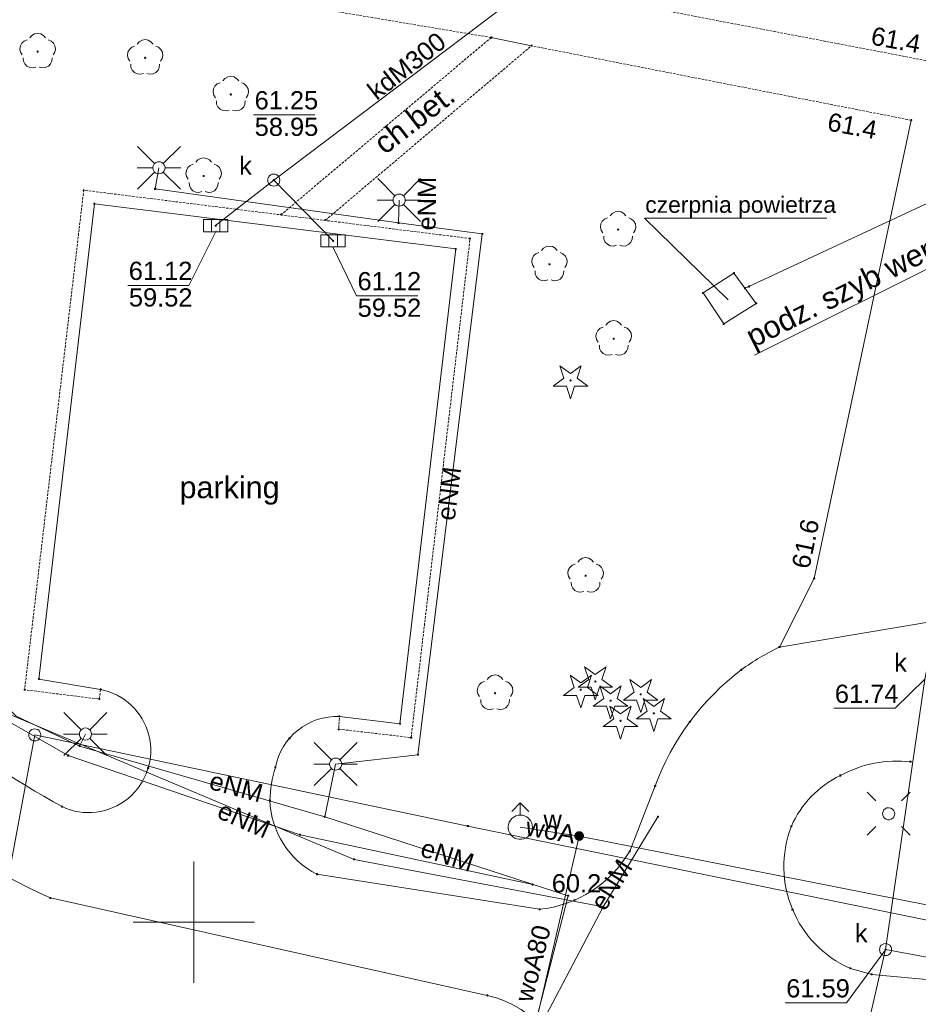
# Paper-space layout 'A-01 PLAN SYTUACYJNY' of a CAD drawing. Header units: millimetres. Extents: x 0 to 900, y 0 to 750.
# Tile 6 of 105: x 181 to 255, y 386 to 467. Entities that reach past the tile are written whole.
import ezdxf
from ezdxf.xclip import XClip

# ---------------------------------------------------------------- set-up
doc = ezdxf.new("R2010")
doc.units = ezdxf.units.MM
doc.header["$MEASUREMENT"] = 0
doc.header["$XCLIPFRAME"] = 0
doc.linetypes.add('PRZER2-1', pattern=[1.5, 1, -0.5])
doc.linetypes.add('PRZER3-1', pattern=[4000, 3000, -1000])
doc.layers.add('A_mapa_Nr_pióra__2', color=8, linetype='Continuous', lineweight=13)
doc.layers.add('A_podrys', color=7, linetype='Continuous')
doc.styles.add('STYL_AUTOMATYCZNY_1', font='arial.ttf')

# ---------------------------------------------------------------- blocks, each defined once
blk = doc.blocks.new('Rysunek_3_3', base_point=(-1239.757, 488.381))
at = {"layer": 'A_mapa_Nr_pióra__2', "linetype": 'Continuous', "lineweight": 13}
for points in [[(182.617, 464.265), (182.645, 464.27), (182.67, 464.283), (182.69, 464.303), (182.703, 464.328), (182.707, 464.355), (182.703, 464.383), (182.69, 464.408), (182.67, 464.428), (182.645, 464.441), (182.617, 464.445), (182.589, 464.441), (182.564, 464.428), (182.544, 464.408), (182.532, 464.383), (182.527, 464.355), (182.532, 464.328), (182.544, 464.303), (182.564, 464.283), (182.589, 464.27)], [(191.477, 463.745), (191.505, 463.75), (191.53, 463.763), (191.55, 463.783), (191.563, 463.808), (191.567, 463.835), (191.563, 463.863), (191.55, 463.888), (191.53, 463.908), (191.505, 463.921), (191.477, 463.925), (191.449, 463.921), (191.424, 463.908), (191.404, 463.888), (191.392, 463.863), (191.387, 463.835), (191.392, 463.808), (191.404, 463.783), (191.424, 463.763), (191.449, 463.75)], [(198.537, 460.725), (198.565, 460.73), (198.59, 460.743), (198.61, 460.763), (198.623, 460.788), (198.627, 460.815), (198.623, 460.843), (198.61, 460.868), (198.59, 460.888), (198.565, 460.901), (198.537, 460.905), (198.509, 460.901), (198.484, 460.888), (198.464, 460.868), (198.452, 460.843), (198.447, 460.815), (198.452, 460.788), (198.464, 460.763), (198.484, 460.743), (198.509, 460.73)], [(254.527, 458.695), (254.53, 458.672), (254.539, 458.65), (254.554, 458.632), (254.572, 458.618), (254.594, 458.609), (254.617, 458.605), (254.64, 458.609), (254.662, 458.618), (254.681, 458.632), (254.695, 458.65), (254.704, 458.672), (254.707, 458.695), (254.704, 458.719), (254.695, 458.74), (254.681, 458.759), (254.662, 458.773), (254.64, 458.782), (254.617, 458.785), (254.594, 458.782), (254.572, 458.773), (254.554, 458.759), (254.539, 458.74), (254.53, 458.719)], [(196.297, 454.005), (196.325, 454.01), (196.35, 454.023), (196.37, 454.043), (196.383, 454.068), (196.387, 454.095), (196.383, 454.123), (196.37, 454.148), (196.35, 454.168), (196.325, 454.181), (196.297, 454.185), (196.269, 454.181), (196.244, 454.168), (196.224, 454.148), (196.212, 454.123), (196.207, 454.095), (196.212, 454.068), (196.224, 454.043), (196.244, 454.023), (196.269, 454.01)], [(201.988, 453.757), (201.991, 453.734), (202, 453.712), (202.014, 453.693), (202.033, 453.679), (202.054, 453.67), (202.078, 453.667), (202.101, 453.67), (202.123, 453.679), (202.141, 453.693), (202.155, 453.712), (202.164, 453.734), (202.168, 453.757), (202.164, 453.78), (202.155, 453.802), (202.141, 453.821), (202.123, 453.835), (202.101, 453.844), (202.078, 453.847), (202.054, 453.844), (202.033, 453.835), (202.014, 453.821), (202, 453.802), (201.991, 453.78)], [(197.197, 450.003), (197.2, 449.98), (197.209, 449.958), (197.224, 449.94), (197.242, 449.925), (197.264, 449.916), (197.287, 449.913), (197.311, 449.916), (197.332, 449.925), (197.351, 449.94), (197.365, 449.958), (197.374, 449.98), (197.377, 450.003), (197.374, 450.027), (197.365, 450.048), (197.351, 450.067), (197.332, 450.081), (197.311, 450.09), (197.287, 450.093), (197.264, 450.09), (197.242, 450.081), (197.224, 450.067), (197.209, 450.048), (197.2, 450.027)], [(230.457, 449.585), (230.485, 449.59), (230.51, 449.603), (230.53, 449.623), (230.543, 449.648), (230.547, 449.675), (230.543, 449.703), (230.53, 449.728), (230.51, 449.748), (230.485, 449.761), (230.457, 449.765), (230.429, 449.761), (230.404, 449.748), (230.384, 449.728), (230.372, 449.703), (230.367, 449.675), (230.372, 449.648), (230.384, 449.623), (230.404, 449.603), (230.429, 449.59)], [(206.877, 448.746), (206.88, 448.722), (206.889, 448.701), (206.904, 448.682), (206.922, 448.668), (206.944, 448.659), (206.967, 448.656), (206.991, 448.659), (207.012, 448.668), (207.031, 448.682), (207.045, 448.701), (207.054, 448.722), (207.057, 448.746), (207.054, 448.769), (207.045, 448.791), (207.031, 448.809), (207.012, 448.824), (206.991, 448.833), (206.967, 448.836), (206.944, 448.833), (206.922, 448.824), (206.904, 448.809), (206.889, 448.791), (206.88, 448.769)], [(224.797, 446.725), (224.825, 446.73), (224.85, 446.743), (224.87, 446.763), (224.883, 446.788), (224.887, 446.815), (224.883, 446.843), (224.87, 446.868), (224.85, 446.888), (224.825, 446.901), (224.797, 446.905), (224.769, 446.901), (224.744, 446.888), (224.724, 446.868), (224.712, 446.843), (224.707, 446.815), (224.712, 446.788), (224.724, 446.763), (224.744, 446.743), (224.769, 446.73)], [(230.097, 440.585), (230.125, 440.59), (230.15, 440.603), (230.17, 440.623), (230.183, 440.648), (230.187, 440.675), (230.183, 440.703), (230.17, 440.728), (230.15, 440.748), (230.125, 440.761), (230.097, 440.765), (230.069, 440.761), (230.044, 440.748), (230.024, 440.728), (230.012, 440.703), (230.007, 440.675), (230.012, 440.648), (230.024, 440.623), (230.044, 440.603), (230.069, 440.59)], [(226.537, 437.145), (226.565, 437.15), (226.59, 437.163), (226.61, 437.183), (226.623, 437.208), (226.627, 437.235), (226.623, 437.263), (226.61, 437.288), (226.59, 437.308), (226.565, 437.321), (226.537, 437.325), (226.509, 437.321), (226.484, 437.308), (226.464, 437.288), (226.452, 437.263), (226.447, 437.235), (226.452, 437.208), (226.464, 437.183), (226.484, 437.163), (226.509, 437.15)], [(227.777, 421.045), (227.805, 421.05), (227.83, 421.063), (227.85, 421.083), (227.863, 421.108), (227.867, 421.135), (227.863, 421.163), (227.85, 421.188), (227.83, 421.208), (227.805, 421.221), (227.777, 421.225), (227.749, 421.221), (227.724, 421.208), (227.704, 421.188), (227.692, 421.163), (227.687, 421.135), (227.692, 421.108), (227.704, 421.083), (227.724, 421.063), (227.749, 421.05)], [(246.527, 420.915), (246.53, 420.892), (246.539, 420.87), (246.554, 420.852), (246.572, 420.838), (246.594, 420.829), (246.617, 420.825), (246.64, 420.829), (246.662, 420.838), (246.681, 420.852), (246.695, 420.87), (246.704, 420.892), (246.707, 420.915), (246.704, 420.939), (246.695, 420.96), (246.681, 420.979), (246.662, 420.993), (246.64, 421.002), (246.617, 421.005), (246.594, 421.002), (246.572, 420.993), (246.554, 420.979), (246.539, 420.96), (246.53, 420.939)], [(228.577, 412.325), (228.605, 412.33), (228.63, 412.343), (228.65, 412.363), (228.663, 412.388), (228.667, 412.415), (228.663, 412.443), (228.65, 412.468), (228.63, 412.488), (228.605, 412.501), (228.577, 412.505), (228.549, 412.501), (228.524, 412.488), (228.504, 412.468), (228.492, 412.443), (228.487, 412.415), (228.492, 412.388), (228.504, 412.363), (228.524, 412.343), (228.549, 412.33)], [(227.377, 411.645), (227.405, 411.65), (227.43, 411.663), (227.45, 411.683), (227.463, 411.708), (227.467, 411.735), (227.463, 411.763), (227.45, 411.788), (227.43, 411.808), (227.405, 411.821), (227.377, 411.825), (227.349, 411.821), (227.324, 411.808), (227.304, 411.788), (227.292, 411.763), (227.287, 411.735), (227.292, 411.708), (227.304, 411.683), (227.324, 411.663), (227.349, 411.65)], [(220.317, 411.365), (220.345, 411.37), (220.37, 411.383), (220.39, 411.403), (220.403, 411.428), (220.407, 411.455), (220.403, 411.483), (220.39, 411.508), (220.37, 411.528), (220.345, 411.541), (220.317, 411.545), (220.289, 411.541), (220.264, 411.528), (220.244, 411.508), (220.232, 411.483), (220.227, 411.455), (220.232, 411.428), (220.244, 411.403), (220.264, 411.383), (220.289, 411.37)], [(229.837, 410.745), (229.865, 410.75), (229.89, 410.763), (229.91, 410.783), (229.923, 410.808), (229.927, 410.835), (229.923, 410.863), (229.91, 410.888), (229.89, 410.908), (229.865, 410.921), (229.837, 410.925), (229.809, 410.921), (229.784, 410.908), (229.764, 410.888), (229.752, 410.863), (229.747, 410.835), (229.752, 410.808), (229.764, 410.783), (229.784, 410.763), (229.809, 410.75)], [(232.317, 411.265), (232.345, 411.27), (232.37, 411.283), (232.39, 411.303), (232.403, 411.328), (232.407, 411.355), (232.403, 411.383), (232.39, 411.408), (232.37, 411.428), (232.345, 411.441), (232.317, 411.445), (232.289, 411.441), (232.264, 411.428), (232.244, 411.408), (232.232, 411.383), (232.227, 411.355), (232.232, 411.328), (232.244, 411.303), (232.264, 411.283), (232.289, 411.27)], [(230.657, 409.085), (230.685, 409.09), (230.71, 409.103), (230.73, 409.123), (230.743, 409.148), (230.747, 409.175), (230.743, 409.203), (230.73, 409.228), (230.71, 409.248), (230.685, 409.261), (230.657, 409.265), (230.629, 409.261), (230.604, 409.248), (230.584, 409.228), (230.572, 409.203), (230.567, 409.175), (230.572, 409.148), (230.584, 409.123), (230.604, 409.103), (230.629, 409.09)], [(233.397, 409.705), (233.425, 409.71), (233.45, 409.723), (233.47, 409.743), (233.483, 409.768), (233.487, 409.795), (233.483, 409.823), (233.47, 409.848), (233.45, 409.868), (233.425, 409.881), (233.397, 409.885), (233.369, 409.881), (233.344, 409.868), (233.324, 409.848), (233.312, 409.823), (233.307, 409.795), (233.312, 409.768), (233.324, 409.743), (233.344, 409.723), (233.369, 409.71)], [(227.344, 400.067), (227.24, 400.079), (227.137, 400.063), (227.041, 400.022), (226.959, 399.957), (226.897, 399.873), (226.859, 399.775), (226.847, 399.672), (226.863, 399.568), (226.905, 399.473), (226.97, 399.391), (227.054, 399.329), (227.151, 399.291), (227.255, 399.279), (227.358, 399.295), (227.454, 399.336), (227.535, 399.401), (227.597, 399.485), (227.636, 399.583), (227.647, 399.686), (227.632, 399.79), (227.59, 399.885), (227.525, 399.967), (227.441, 400.029)], [(223.32, 395.677), (223.323, 395.654), (223.332, 395.632), (223.346, 395.613), (223.365, 395.599), (223.387, 395.59), (223.41, 395.587), (223.433, 395.59), (223.455, 395.599), (223.474, 395.613), (223.488, 395.632), (223.497, 395.654), (223.5, 395.677), (223.497, 395.7), (223.488, 395.722), (223.474, 395.741), (223.455, 395.755), (223.433, 395.764), (223.41, 395.767), (223.387, 395.764), (223.365, 395.755), (223.346, 395.741), (223.332, 395.722), (223.323, 395.7)], [(252.407, 390.315), (252.41, 390.292), (252.419, 390.27), (252.434, 390.252), (252.452, 390.238), (252.474, 390.229), (252.497, 390.225), (252.52, 390.229), (252.542, 390.238), (252.561, 390.252), (252.575, 390.27), (252.584, 390.292), (252.587, 390.315), (252.584, 390.339), (252.575, 390.36), (252.561, 390.379), (252.542, 390.393), (252.52, 390.402), (252.497, 390.405), (252.474, 390.402), (252.452, 390.393), (252.434, 390.379), (252.419, 390.36), (252.41, 390.339)]]:
    blk.add_hatch(color=8, dxfattribs=at).paths.add_polyline_path(points)
at = {"layer": 'A_mapa_Nr_pióra__2', "color": 8, "linetype": 'Continuous', "lineweight": 13, "ltscale": 0.2, "flags": 128}
for points in [[(223.417, 395.675), (204.241, 399.78), (185.133, 406.315), (166.777, 416.775), (157.948, 440.682), (155.439, 463.172), (157.532, 499.73), (165.197, 502.235), (161.338, 516.342), (160.117, 544.179), (160.63, 569.274), (182.361, 567.985), (182.677, 591.695), (180.974, 593.544), (162.906, 630.467), (164.198, 653.88)], [(156.978, 486.571), (156.211, 460.126), (158.213, 443.87), (167.998, 422.751), (167.693, 418.764), (178.344, 410.533), (208.691, 397.747), (229.223, 393.846)], [(202.078, 453.757), (230.556, 475.276)], [(328.137, 435.375), (326.657, 414.815), (316.717, 378.475), (252.497, 390.315), (255.737, 412.615), (266.917, 468.295), (267.097, 469.275)], [(181.345, 464.087), (181.208, 464.307), (181.154, 464.562), (181.191, 464.819), (181.313, 465.048), (181.505, 465.223), (181.746, 465.32)], [(181.969, 465.482), (182.136, 465.681), (182.361, 465.81), (182.617, 465.855), (182.873, 465.81), (183.098, 465.681), (183.266, 465.482)], [(183.488, 465.32), (183.729, 465.223), (183.922, 465.048), (184.044, 464.819), (184.08, 464.562), (184.026, 464.307), (183.889, 464.087)], [(190.829, 464.962), (190.996, 465.161), (191.221, 465.29), (191.477, 465.335), (191.733, 465.29), (191.958, 465.161), (192.126, 464.962)], [(190.205, 463.567), (190.068, 463.787), (190.014, 464.042), (190.051, 464.299), (190.173, 464.528), (190.365, 464.703), (190.606, 464.8)], [(192.348, 464.8), (192.589, 464.703), (192.782, 464.528), (192.904, 464.299), (192.94, 464.042), (192.886, 463.787), (192.749, 463.567)], [(182.48, 463.063), (182.227, 463), (181.969, 463.028), (181.736, 463.142), (181.555, 463.329), (181.449, 463.566), (181.43, 463.825)], [(183.804, 463.825), (183.785, 463.566), (183.679, 463.329), (183.499, 463.142), (183.265, 463.028), (183.007, 463), (182.755, 463.063)], [(191.34, 462.543), (191.087, 462.48), (190.829, 462.508), (190.596, 462.622), (190.415, 462.809), (190.309, 463.046), (190.29, 463.305)], [(192.664, 463.305), (192.645, 463.046), (192.539, 462.809), (192.359, 462.622), (192.125, 462.508), (191.867, 462.48), (191.615, 462.543)], [(197.889, 461.942), (198.056, 462.141), (198.281, 462.27), (198.537, 462.315), (198.793, 462.27), (199.018, 462.141), (199.186, 461.942)], [(197.265, 460.547), (197.128, 460.767), (197.074, 461.022), (197.111, 461.279), (197.233, 461.508), (197.425, 461.683), (197.666, 461.78)], [(199.408, 461.78), (199.649, 461.683), (199.842, 461.508), (199.964, 461.279), (200, 461.022), (199.946, 460.767), (199.809, 460.547)], [(198.4, 459.523), (198.147, 459.46), (197.889, 459.488), (197.656, 459.602), (197.475, 459.789), (197.369, 460.026), (197.35, 460.285)], [(199.724, 460.285), (199.705, 460.026), (199.599, 459.789), (199.419, 459.602), (199.185, 459.488), (198.927, 459.46), (198.675, 459.523)], [(274.828, 460.666), (273.246, 459.904), (241.234, 444.985), (240.917, 444.845)], [(200.418, 459.141), (205.458, 459.141)], [(192.259, 455.124), (190.845, 456.538)], [(192.967, 455.124), (194.381, 456.538)], [(195.649, 455.222), (195.816, 455.421), (196.041, 455.55), (196.297, 455.595), (196.553, 455.55), (196.778, 455.421), (196.946, 455.222)], [(192.113, 454.771), (190.813, 454.771)], [(192.613, 454.771), (192.301, 453.036), (212.356, 450.228), (219.262, 449.321), (213.954, 406.384), (207.178, 405.608), (206.278, 401.263)], [(193.113, 454.771), (194.413, 454.771)], [(195.025, 453.827), (194.888, 454.047), (194.834, 454.302), (194.871, 454.559), (194.993, 454.788), (195.185, 454.963), (195.426, 455.06)], [(197.168, 455.06), (197.409, 454.963), (197.602, 454.788), (197.724, 454.559), (197.76, 454.302), (197.706, 454.047), (197.569, 453.827)], [(192.259, 454.417), (190.845, 453.003)], [(192.967, 454.417), (194.381, 453.003)], [(212.057, 452.461), (210.643, 453.875)], [(212.764, 452.461), (214.179, 453.875)], [(196.16, 452.803), (195.907, 452.74), (195.649, 452.768), (195.416, 452.882), (195.235, 453.069), (195.129, 453.306), (195.11, 453.565)], [(197.484, 453.565), (197.465, 453.306), (197.359, 453.069), (197.179, 452.882), (196.945, 452.768), (196.687, 452.74), (196.435, 452.803)], [(202.078, 453.757), (197.287, 450.003)], [(202.078, 453.757), (206.967, 448.746)], [(259.584, 453.347), (258.437, 447.689), (241.689, 439.325)], [(211.911, 452.107), (210.611, 452.107)], [(212.057, 451.754), (210.643, 450.339)], [(212.356, 450.228), (212.411, 452.107)], [(212.764, 451.754), (214.179, 450.339)], [(212.911, 452.107), (214.211, 452.107)], [(229.185, 449.407), (229.048, 449.627), (228.994, 449.882), (229.031, 450.139), (229.153, 450.368), (229.345, 450.543), (229.586, 450.64)], [(229.809, 450.802), (229.976, 451.001), (230.201, 451.13), (230.457, 451.175), (230.713, 451.13), (230.938, 451.001), (231.106, 450.802)], [(231.328, 450.64), (231.569, 450.543), (231.762, 450.368), (231.884, 450.139), (231.92, 449.882), (231.866, 449.627), (231.729, 449.407)], [(239.524, 443.877), (232.621, 450.613), (247.661, 450.613)], [(196.937, 449.503), (196.937, 450.503)], [(197.637, 449.503), (197.637, 450.503)], [(197.337, 449.571), (195.089, 445.076), (190.049, 445.076)], [(206.617, 448.246), (206.617, 449.246)], [(207.317, 448.246), (207.317, 449.246)], [(230.32, 448.383), (230.067, 448.32), (229.809, 448.348), (229.576, 448.462), (229.395, 448.649), (229.289, 448.886), (229.27, 449.145)], [(231.644, 449.145), (231.625, 448.886), (231.519, 448.649), (231.339, 448.462), (231.105, 448.348), (230.847, 448.32), (230.595, 448.383)], [(206.952, 448.241), (208.901, 444.226), (213.941, 444.226)], [(224.149, 447.942), (224.316, 448.141), (224.541, 448.27), (224.797, 448.315), (225.053, 448.27), (225.278, 448.141), (225.446, 447.942)], [(223.525, 446.547), (223.388, 446.767), (223.334, 447.022), (223.371, 447.279), (223.493, 447.508), (223.685, 447.683), (223.926, 447.78)], [(225.668, 447.78), (225.909, 447.683), (226.102, 447.508), (226.224, 447.279), (226.26, 447.022), (226.206, 446.767), (226.069, 446.547)], [(224.66, 445.523), (224.407, 445.46), (224.149, 445.488), (223.916, 445.602), (223.735, 445.789), (223.629, 446.026), (223.61, 446.285)], [(225.984, 446.285), (225.965, 446.026), (225.859, 445.789), (225.679, 445.602), (225.445, 445.488), (225.187, 445.46), (224.935, 445.523)], [(228.825, 440.407), (228.688, 440.627), (228.634, 440.882), (228.671, 441.139), (228.793, 441.368), (228.985, 441.543), (229.226, 441.64)], [(229.449, 441.802), (229.616, 442.001), (229.841, 442.13), (230.097, 442.175), (230.353, 442.13), (230.578, 442.001), (230.746, 441.802)], [(230.968, 441.64), (231.209, 441.543), (231.402, 441.368), (231.524, 441.139), (231.56, 440.882), (231.506, 440.627), (231.369, 440.407)], [(229.96, 439.383), (229.707, 439.32), (229.449, 439.348), (229.216, 439.462), (229.035, 439.649), (228.929, 439.886), (228.91, 440.145)], [(231.284, 440.145), (231.265, 439.886), (231.159, 439.649), (230.979, 439.462), (230.745, 439.348), (230.487, 439.32), (230.235, 439.383)], [(206.278, 401.263), (186.078, 407.094), (180.841, 409.571), (167.998, 422.751)], [(227.129, 422.262), (227.296, 422.461), (227.521, 422.59), (227.777, 422.635), (228.033, 422.59), (228.258, 422.461), (228.426, 422.262)], [(226.505, 420.867), (226.368, 421.087), (226.314, 421.342), (226.351, 421.599), (226.473, 421.828), (226.665, 422.003), (226.906, 422.1)], [(228.648, 422.1), (228.889, 422.003), (229.082, 421.828), (229.204, 421.599), (229.24, 421.342), (229.186, 421.087), (229.049, 420.867)], [(227.64, 419.843), (227.387, 419.78), (227.129, 419.808), (226.896, 419.922), (226.715, 420.109), (226.609, 420.346), (226.59, 420.605)], [(228.964, 420.605), (228.945, 420.346), (228.839, 420.109), (228.659, 419.922), (228.425, 419.808), (228.167, 419.78), (227.915, 419.843)], [(219.045, 411.187), (218.908, 411.407), (218.854, 411.662), (218.891, 411.919), (219.013, 412.148), (219.205, 412.323), (219.446, 412.42)], [(219.669, 412.582), (219.836, 412.781), (220.061, 412.91), (220.317, 412.955), (220.573, 412.91), (220.798, 412.781), (220.966, 412.582)], [(221.188, 412.42), (221.429, 412.323), (221.622, 412.148), (221.744, 411.919), (221.78, 411.662), (221.726, 411.407), (221.589, 411.187)], [(255.737, 412.616), (253.283, 410.207), (248.243, 410.207)], [(220.18, 410.163), (219.927, 410.1), (219.669, 410.128), (219.436, 410.242), (219.255, 410.429), (219.149, 410.666), (219.13, 410.925)], [(221.504, 410.925), (221.485, 410.666), (221.379, 410.429), (221.199, 410.242), (220.965, 410.128), (220.707, 410.1), (220.455, 410.163)], [(186.203, 408.44), (184.788, 409.854)], [(186.91, 408.44), (188.324, 409.854)], [(163.537, 306.496), (172.915, 357.029), (182.376, 408.014)], [(218.136, 295.365), (237.956, 291.626), (298.978, 280.861), (308.645, 329.805), (319.147, 380.352), (266.109, 390.663), (218.069, 400.502), (182.376, 408.014)], [(186.056, 408.086), (184.756, 408.086)], [(186.203, 407.732), (184.788, 406.318)], [(186.078, 407.094), (186.556, 408.086)], [(186.91, 407.732), (188.324, 406.318)], [(187.056, 408.086), (188.356, 408.086)], [(206.824, 405.961), (205.41, 407.375)], [(207.531, 405.961), (208.945, 407.375)], [(206.678, 405.608), (205.378, 405.608)], [(206.824, 405.254), (205.41, 403.84)], [(207.531, 405.254), (208.945, 403.84)], [(207.678, 405.608), (208.978, 405.608)], [(250.989, 403.283), (251.697, 402.576)], [(254.525, 403.283), (253.818, 402.576)], [(221.688, 401.696), (222.395, 402.403), (223.102, 401.696)], [(222.395, 401.403), (222.395, 402.403)], [(206.278, 401.263), (226.345, 394.753), (223.115, 382.248)], [(233.738, 401.271), (229.223, 393.846)], [(222.395, 400.403), (227.247, 399.679)], [(250.989, 399.748), (251.697, 400.455)], [(254.525, 399.748), (253.818, 400.455)], [(227.247, 399.679), (222.593, 379.596)], [(292.005, 386.872), (227.247, 399.679)], [(195.497, 387.575), (195.497, 397.575)], [(229.223, 393.846), (223.115, 382.248), (178.532, 297.543)], [(200.497, 392.575), (190.497, 392.575)], [(252.497, 390.315), (242.059, 345.009)], [(252.492, 390.307), (249.273, 385.923), (244.233, 385.923)]]:
    blk.add_lwpolyline(points, dxfattribs=at)
at = {"layer": 'A_mapa_Nr_pióra__2', "color": 8, "linetype": 'PRZER3-1', "lineweight": 13, "ltscale": 0.2, "flags": 128}
for points in [[(219.672, 386.533), (183.668, 394.574, -0.032783), (175.644, 398.883, -0.017628), (169.817, 402.951, -0.040254), (163.253, 408.333, -0.062219), (155.367, 417.98, -0.02574), (151.733, 424.909, -0.023006), (148.465, 433.272, -0.096979), (144.189, 457.618), (147.948, 539.396)], [(153.239, 496.205), (151.379, 459.127, 0.034462), (151.82, 450.436, 0.038534), (154.841, 437.316, 0.024748), (157.45, 430.106, 0.041404), (160.609, 423.466, 0.062196), (167.448, 414.538, 0.023836), (173.101, 409.673, 0.036939), (184.626, 402.099)], [(243.757, 415.255, 0.047709), (240.611, 413.378, 0.143415), (233.513, 403.805), (231.414, 398.422, -0.239852), (223.984, 393.636), (205.631, 396.533)], [(254.557, 405.8, 0.154692), (248.774, 404.666, 0.180165), (244.736, 400.478, 0.401581), (249.603, 388.765), (251.355, 388.273), (256.477, 387.795)]]:
    blk.add_lwpolyline(points, format="xyb", dxfattribs=at)
at = {"layer": 'A_mapa_Nr_pióra__2', "color": 8, "linetype": 'PRZER2-1', "lineweight": 13, "ltscale": 0.2, "flags": 128}
for points in [[(255.817, 463.615), (220.806, 470.326), (173.237, 478.295), (172.379, 479.489), (156.485, 497.566)], [(219.999, 465.513), (169.517, 473.975), (167.607, 480.017), (153.239, 496.205)], [(219.999, 465.513), (202.706, 450.924)], [(206.339, 450.458), (223.327, 464.832)], [(254.617, 458.695), (223.327, 464.832)], [(187.804, 411.764), (187.689, 410.966), (181.541, 411.739), (186.417, 452.923), (218.255, 448.939), (213.4, 407.795), (207.43, 408.484), (207.49, 409.543)]]:
    blk.add_lwpolyline(points, dxfattribs=at)
at = {"layer": 'A_mapa_Nr_pióra__2', "color": 8, "linetype": 'Continuous', "lineweight": 13, "ltscale": 0.2, "flags": 128}
for points in [[(219.954, 465.497), (219.954, 465.529), (219.983, 465.558), (220.015, 465.558), (220.044, 465.529), (220.044, 465.497), (220.015, 465.468), (219.983, 465.468)], [(223.282, 464.816), (223.282, 464.847), (223.311, 464.877), (223.343, 464.877), (223.372, 464.847), (223.372, 464.816), (223.343, 464.787), (223.311, 464.787)], [(192.613, 455.271), (192.742, 455.253), (192.863, 455.204), (192.967, 455.124), (193.046, 455.021), (193.096, 454.9), (193.113, 454.771), (193.096, 454.641), (193.046, 454.521), (192.967, 454.417), (192.863, 454.337), (192.742, 454.288), (192.613, 454.271), (192.484, 454.288), (192.363, 454.337), (192.259, 454.417), (192.18, 454.521), (192.13, 454.641), (192.113, 454.771), (192.13, 454.9), (192.18, 455.021), (192.259, 455.124), (192.363, 455.204), (192.484, 455.253)], [(202.078, 454.257), (202.207, 454.24), (202.328, 454.19), (202.431, 454.11), (202.511, 454.007), (202.56, 453.886), (202.578, 453.757), (202.56, 453.627), (202.511, 453.507), (202.431, 453.403), (202.328, 453.324), (202.207, 453.274), (202.078, 453.257), (201.948, 453.274), (201.828, 453.324), (201.724, 453.403), (201.645, 453.507), (201.595, 453.627), (201.578, 453.757), (201.595, 453.886), (201.645, 454.007), (201.724, 454.11), (201.828, 454.19), (201.948, 454.24)], [(192.256, 453.02), (192.256, 453.052), (192.285, 453.081), (192.317, 453.081), (192.346, 453.052), (192.346, 453.02), (192.317, 452.991), (192.285, 452.991)], [(186.372, 452.907), (186.372, 452.939), (186.401, 452.968), (186.433, 452.968), (186.462, 452.939), (186.462, 452.907), (186.433, 452.878), (186.401, 452.878)], [(212.411, 452.607), (212.54, 452.59), (212.661, 452.54), (212.764, 452.461), (212.844, 452.357), (212.894, 452.237), (212.911, 452.107), (212.894, 451.978), (212.844, 451.857), (212.764, 451.754), (212.661, 451.674), (212.54, 451.624), (212.411, 451.607), (212.281, 451.624), (212.161, 451.674), (212.057, 451.754), (211.978, 451.857), (211.928, 451.978), (211.911, 452.107), (211.928, 452.237), (211.978, 452.357), (212.057, 452.461), (212.161, 452.54), (212.281, 452.59)], [(187.252, 451.791), (187.252, 451.823), (187.281, 451.852), (187.313, 451.852), (187.342, 451.823), (187.342, 451.791), (187.313, 451.762), (187.281, 451.762)], [(202.661, 450.909), (202.661, 450.94), (202.69, 450.969), (202.722, 450.969), (202.751, 450.94), (202.751, 450.909), (202.722, 450.879), (202.69, 450.879)], [(198.287, 449.503), (196.287, 449.503), (196.287, 450.503), (198.287, 450.503)], [(206.294, 450.442), (206.294, 450.474), (206.323, 450.503), (206.354, 450.503), (206.384, 450.474), (206.384, 450.442), (206.354, 450.413), (206.323, 450.413)], [(212.311, 450.212), (212.311, 450.243), (212.34, 450.273), (212.372, 450.273), (212.401, 450.243), (212.401, 450.212), (212.372, 450.183), (212.34, 450.183)], [(207.967, 448.246), (205.967, 448.246), (205.967, 449.246), (207.967, 449.246)], [(218.21, 448.923), (218.21, 448.955), (218.239, 448.984), (218.271, 448.984), (218.3, 448.955), (218.3, 448.923), (218.271, 448.894), (218.239, 448.894)], [(219.217, 449.305), (219.217, 449.337), (219.246, 449.366), (219.278, 449.366), (219.307, 449.337), (219.307, 449.305), (219.278, 449.276), (219.246, 449.276)], [(217.034, 448.065), (217.034, 448.096), (217.063, 448.125), (217.094, 448.125), (217.124, 448.096), (217.124, 448.065), (217.094, 448.035), (217.063, 448.035)], [(237.457, 444.455), (239.997, 446.095), (241.837, 443.595), (239.157, 441.895)], [(239.952, 446.08), (239.952, 446.111), (239.981, 446.14), (240.013, 446.14), (240.042, 446.111), (240.042, 446.08), (240.013, 446.05), (239.981, 446.05)], [(240.872, 444.83), (240.872, 444.861), (240.901, 444.89), (240.933, 444.89), (240.962, 444.861), (240.962, 444.83), (240.933, 444.8), (240.901, 444.8)], [(241.189, 444.969), (241.189, 445.001), (241.218, 445.03), (241.249, 445.03), (241.279, 445.001), (241.279, 444.969), (241.249, 444.94), (241.218, 444.94)], [(237.412, 444.44), (237.412, 444.471), (237.441, 444.5), (237.473, 444.5), (237.502, 444.471), (237.502, 444.44), (237.473, 444.41), (237.441, 444.41)], [(241.792, 443.58), (241.792, 443.611), (241.821, 443.64), (241.853, 443.64), (241.882, 443.611), (241.882, 443.58), (241.853, 443.55), (241.821, 443.55)], [(239.112, 441.88), (239.112, 441.911), (239.141, 441.94), (239.173, 441.94), (239.202, 441.911), (239.202, 441.88), (239.173, 441.85), (239.141, 441.85)], [(227.082, 437.413), (227.964, 436.772), (226.874, 436.772), (226.537, 435.735), (226.2, 436.772), (225.111, 436.772), (225.992, 437.413), (225.655, 438.449), (226.537, 437.808), (227.419, 438.449)], [(243.712, 415.24), (243.712, 415.271), (243.741, 415.3), (243.773, 415.3), (243.802, 415.271), (243.802, 415.24), (243.773, 415.21), (243.741, 415.21)], [(229.122, 412.593), (230.004, 411.952), (228.914, 411.952), (228.577, 410.915), (228.24, 411.952), (227.151, 411.952), (228.032, 412.593), (227.695, 413.629), (228.577, 412.988), (229.459, 413.629)], [(240.566, 413.362), (240.566, 413.394), (240.595, 413.423), (240.627, 413.423), (240.656, 413.394), (240.656, 413.362), (240.627, 413.333), (240.595, 413.333)], [(182.673, 412.602), (182.673, 412.634), (182.702, 412.663), (182.734, 412.663), (182.763, 412.634), (182.763, 412.602), (182.734, 412.573), (182.702, 412.573)], [(227.922, 411.913), (228.804, 411.272), (227.714, 411.272), (227.377, 410.235), (227.04, 411.272), (225.951, 411.272), (226.832, 411.913), (226.495, 412.949), (227.377, 412.308), (228.259, 412.949)], [(232.862, 411.533), (233.744, 410.892), (232.654, 410.892), (232.317, 409.855), (231.98, 410.892), (230.891, 410.892), (231.772, 411.533), (231.435, 412.569), (232.317, 411.928), (233.199, 412.569)], [(181.496, 411.723), (181.496, 411.755), (181.525, 411.784), (181.557, 411.784), (181.586, 411.755), (181.586, 411.723), (181.557, 411.694), (181.525, 411.694)], [(187.759, 411.749), (187.759, 411.78), (187.788, 411.809), (187.82, 411.809), (187.849, 411.78), (187.849, 411.749), (187.82, 411.719), (187.788, 411.719)], [(230.382, 411.013), (231.264, 410.372), (230.174, 410.372), (229.837, 409.335), (229.5, 410.372), (228.411, 410.372), (229.292, 411.013), (228.955, 412.049), (229.837, 411.408), (230.719, 412.049)], [(187.644, 410.95), (187.644, 410.982), (187.673, 411.011), (187.705, 411.011), (187.734, 410.982), (187.734, 410.95), (187.705, 410.921), (187.673, 410.921)], [(233.942, 409.973), (234.824, 409.332), (233.734, 409.332), (233.397, 408.295), (233.06, 409.332), (231.971, 409.332), (232.852, 409.973), (232.515, 411.009), (233.397, 410.368), (234.279, 411.009)], [(231.202, 409.353), (232.084, 408.712), (230.994, 408.712), (230.657, 407.675), (230.32, 408.712), (229.231, 408.712), (230.112, 409.353), (229.775, 410.389), (230.657, 409.748), (231.539, 410.389)], [(207.445, 409.527), (207.445, 409.559), (207.474, 409.588), (207.506, 409.588), (207.535, 409.559), (207.535, 409.527), (207.506, 409.498), (207.474, 409.498)], [(236.326, 409.079), (236.326, 409.11), (236.355, 409.139), (236.387, 409.139), (236.416, 409.11), (236.416, 409.079), (236.387, 409.049), (236.355, 409.049)], [(182.376, 408.514), (182.506, 408.497), (182.626, 408.447), (182.73, 408.368), (182.809, 408.264), (182.859, 408.144), (182.876, 408.014), (182.859, 407.885), (182.809, 407.764), (182.73, 407.661), (182.626, 407.581), (182.506, 407.531), (182.376, 407.514), (182.247, 407.531), (182.126, 407.581), (182.023, 407.661), (181.943, 407.764), (181.893, 407.885), (181.876, 408.014), (181.893, 408.144), (181.943, 408.264), (182.023, 408.368), (182.126, 408.447), (182.247, 408.497)], [(186.556, 408.586), (186.685, 408.569), (186.806, 408.519), (186.91, 408.44), (186.989, 408.336), (187.039, 408.215), (187.056, 408.086), (187.039, 407.957), (186.989, 407.836), (186.91, 407.732), (186.806, 407.653), (186.685, 407.603), (186.556, 407.586), (186.427, 407.603), (186.306, 407.653), (186.203, 407.732), (186.123, 407.836), (186.073, 407.957), (186.056, 408.086), (186.073, 408.215), (186.123, 408.336), (186.203, 408.44), (186.306, 408.519), (186.427, 408.569)], [(207.385, 408.468), (207.385, 408.5), (207.414, 408.529), (207.446, 408.529), (207.475, 408.5), (207.475, 408.468), (207.446, 408.439), (207.414, 408.439)], [(212.435, 408.916), (212.435, 408.948), (212.464, 408.977), (212.496, 408.977), (212.525, 408.948), (212.525, 408.916), (212.496, 408.887), (212.464, 408.887)], [(203.33, 407.722), (203.33, 407.754), (203.359, 407.783), (203.391, 407.783), (203.42, 407.754), (203.42, 407.722), (203.391, 407.693), (203.359, 407.693)], [(213.355, 407.779), (213.355, 407.81), (213.384, 407.84), (213.416, 407.84), (213.445, 407.81), (213.445, 407.779), (213.416, 407.75), (213.384, 407.75)], [(186.033, 407.079), (186.033, 407.11), (186.062, 407.139), (186.094, 407.139), (186.123, 407.11), (186.123, 407.079), (186.094, 407.049), (186.062, 407.049)], [(185.088, 406.299), (185.088, 406.331), (185.117, 406.36), (185.149, 406.36), (185.178, 406.331), (185.178, 406.299), (185.149, 406.27), (185.117, 406.27)], [(207.178, 406.108), (207.307, 406.091), (207.428, 406.041), (207.531, 405.961), (207.611, 405.858), (207.66, 405.737), (207.678, 405.608), (207.66, 405.478), (207.611, 405.358), (207.531, 405.254), (207.428, 405.175), (207.307, 405.125), (207.178, 405.108), (207.048, 405.125), (206.928, 405.175), (206.824, 405.254), (206.744, 405.358), (206.695, 405.478), (206.678, 405.608), (206.695, 405.737), (206.744, 405.858), (206.824, 405.961), (206.928, 406.041), (207.048, 406.091)], [(213.909, 406.368), (213.909, 406.4), (213.938, 406.429), (213.97, 406.429), (213.999, 406.4), (213.999, 406.368), (213.97, 406.339), (213.938, 406.339)], [(191.682, 405.275), (191.682, 405.306), (191.711, 405.335), (191.743, 405.335), (191.772, 405.306), (191.772, 405.275), (191.743, 405.245), (191.711, 405.245)], [(202.166, 405.323), (202.166, 405.354), (202.195, 405.384), (202.227, 405.384), (202.256, 405.354), (202.256, 405.323), (202.227, 405.294), (202.195, 405.294)], [(254.512, 405.784), (254.512, 405.816), (254.541, 405.845), (254.573, 405.845), (254.602, 405.816), (254.602, 405.784), (254.573, 405.755), (254.541, 405.755)], [(248.729, 404.65), (248.729, 404.682), (248.758, 404.711), (248.79, 404.711), (248.819, 404.682), (248.819, 404.65), (248.79, 404.621), (248.758, 404.621)], [(233.468, 403.789), (233.468, 403.821), (233.497, 403.85), (233.529, 403.85), (233.558, 403.821), (233.558, 403.789), (233.529, 403.76), (233.497, 403.76)], [(201.716, 402.59), (201.716, 402.622), (201.745, 402.651), (201.777, 402.651), (201.806, 402.622), (201.806, 402.59), (201.777, 402.561), (201.745, 402.561)], [(184.581, 402.084), (184.581, 402.115), (184.61, 402.144), (184.642, 402.144), (184.671, 402.115), (184.671, 402.084), (184.642, 402.054), (184.61, 402.054)], [(252.757, 402.015), (252.928, 401.985), (253.079, 401.898), (253.19, 401.765), (253.24, 401.645), (253.257, 401.515), (253.24, 401.386), (253.19, 401.265), (253.097, 401.149), (252.974, 401.065), (252.832, 401.021), (252.683, 401.021), (252.54, 401.065), (252.417, 401.149), (252.324, 401.265), (252.27, 401.404), (252.259, 401.553), (252.292, 401.698), (252.366, 401.827), (252.476, 401.929), (252.61, 401.993)], [(206.233, 401.247), (206.233, 401.279), (206.262, 401.308), (206.294, 401.308), (206.323, 401.279), (206.323, 401.247), (206.294, 401.218), (206.262, 401.218)], [(222.395, 401.403), (222.569, 401.388), (222.737, 401.343), (222.895, 401.269), (223.038, 401.169), (223.161, 401.046), (223.261, 400.903), (223.335, 400.745), (223.38, 400.577), (223.395, 400.403), (223.38, 400.229), (223.335, 400.061), (223.261, 399.903), (223.151, 399.748), (223.013, 399.617), (222.853, 399.514), (222.677, 399.444), (222.49, 399.408), (222.3, 399.408), (222.113, 399.444), (221.937, 399.514), (221.777, 399.617), (221.639, 399.748), (221.529, 399.903), (221.45, 400.076), (221.405, 400.261), (221.396, 400.451), (221.423, 400.639), (221.485, 400.819), (221.581, 400.983), (221.705, 401.127), (221.854, 401.244), (222.023, 401.331), (222.206, 401.385)], [(233.693, 401.255), (233.693, 401.286), (233.722, 401.316), (233.754, 401.316), (233.783, 401.286), (233.783, 401.255), (233.754, 401.226), (233.722, 401.226)], [(218.024, 400.486), (218.024, 400.518), (218.054, 400.547), (218.085, 400.547), (218.114, 400.518), (218.114, 400.486), (218.085, 400.457), (218.054, 400.457)], [(244.691, 400.463), (244.691, 400.494), (244.72, 400.523), (244.752, 400.523), (244.781, 400.494), (244.781, 400.463), (244.752, 400.433), (244.72, 400.433)], [(204.196, 399.764), (204.196, 399.796), (204.225, 399.825), (204.257, 399.825), (204.286, 399.796), (204.286, 399.764), (204.257, 399.735), (204.225, 399.735)], [(208.646, 397.731), (208.646, 397.763), (208.675, 397.792), (208.706, 397.792), (208.736, 397.763), (208.736, 397.731), (208.706, 397.702), (208.675, 397.702)], [(231.369, 398.406), (231.369, 398.438), (231.398, 398.467), (231.43, 398.467), (231.459, 398.438), (231.459, 398.406), (231.43, 398.377), (231.398, 398.377)], [(205.586, 396.517), (205.586, 396.549), (205.615, 396.578), (205.647, 396.578), (205.676, 396.549), (205.676, 396.517), (205.647, 396.488), (205.615, 396.488)], [(223.372, 395.66), (223.372, 395.691), (223.401, 395.72), (223.433, 395.72), (223.462, 395.691), (223.462, 395.66), (223.433, 395.63), (223.401, 395.63)], [(183.623, 394.559), (183.623, 394.59), (183.652, 394.619), (183.684, 394.619), (183.713, 394.59), (183.713, 394.559), (183.684, 394.529), (183.652, 394.529)], [(226.3, 394.737), (226.3, 394.769), (226.329, 394.798), (226.361, 394.798), (226.39, 394.769), (226.39, 394.737), (226.361, 394.708), (226.329, 394.708)], [(226.813, 394.368), (226.813, 394.4), (226.843, 394.429), (226.874, 394.429), (226.903, 394.4), (226.903, 394.368), (226.874, 394.339), (226.843, 394.339)], [(229.178, 393.83), (229.178, 393.862), (229.207, 393.891), (229.239, 393.891), (229.268, 393.862), (229.268, 393.83), (229.239, 393.801), (229.207, 393.801)], [(223.939, 393.62), (223.939, 393.652), (223.968, 393.681), (224, 393.681), (224.029, 393.652), (224.029, 393.62), (224, 393.591), (223.968, 393.591)], [(244.785, 393.599), (244.785, 393.63), (244.814, 393.659), (244.846, 393.659), (244.875, 393.63), (244.875, 393.599), (244.846, 393.569), (244.814, 393.569)], [(252.497, 390.815), (252.627, 390.798), (252.747, 390.748), (252.851, 390.669), (252.93, 390.565), (252.98, 390.445), (252.997, 390.315), (252.98, 390.186), (252.93, 390.065), (252.851, 389.962), (252.747, 389.882), (252.627, 389.833), (252.497, 389.815), (252.368, 389.833), (252.247, 389.882), (252.144, 389.962), (252.064, 390.065), (252.014, 390.186), (251.997, 390.315), (252.014, 390.445), (252.064, 390.565), (252.144, 390.669), (252.247, 390.748), (252.368, 390.798)], [(252.497, 390.815), (252.627, 390.798), (252.747, 390.748), (252.851, 390.669), (252.93, 390.565), (252.98, 390.445), (252.997, 390.315), (252.98, 390.186), (252.93, 390.065), (252.851, 389.962), (252.747, 389.882), (252.627, 389.833), (252.497, 389.815), (252.368, 389.833), (252.247, 389.882), (252.144, 389.962), (252.064, 390.065), (252.014, 390.186), (251.997, 390.315), (252.014, 390.445), (252.064, 390.565), (252.144, 390.669), (252.247, 390.748), (252.368, 390.798)], [(249.558, 388.75), (249.558, 388.781), (249.587, 388.81), (249.619, 388.81), (249.648, 388.781), (249.648, 388.75), (249.619, 388.72), (249.587, 388.72)], [(251.31, 388.257), (251.31, 388.289), (251.339, 388.318), (251.371, 388.318), (251.4, 388.289), (251.4, 388.257), (251.371, 388.228), (251.339, 388.228)], [(219.627, 386.517), (219.627, 386.549), (219.656, 386.578), (219.688, 386.578), (219.717, 386.549), (219.717, 386.517), (219.688, 386.488), (219.656, 386.488)]]:
    blk.add_lwpolyline(points, close=True, dxfattribs=at)
at = {"layer": 'A_mapa_Nr_pióra__2', "color": 8, "linetype": 'PRZER3-1', "lineweight": 13, "ltscale": 0.2, "flags": 128}
for points in [[(219.999, 465.513), (223.327, 464.832)], [(258.417, 417.715), (243.757, 415.255), (246.617, 420.915), (254.617, 458.695)]]:
    blk.add_lwpolyline(points, dxfattribs=at)
at = {"layer": 'A_mapa_Nr_pióra__2', "color": 8, "linetype": 'Continuous', "lineweight": 13, "ltscale": 0.2, "flags": 128}
for points in [[(205.631, 396.533, -0.273384), (201.761, 402.606, -0.073625), (202.211, 405.339, -0.368177), (207.49, 409.543), (212.48, 408.932), (217.079, 448.08), (187.297, 451.807), (182.718, 412.618), (187.804, 411.764, -1.130572), (184.626, 402.099)], [(219.672, 386.533, -0.382083), (226.152, 377.651), (224.924, 370.671), (219.865, 343.535)]]:
    blk.add_lwpolyline(points, format="xyb", dxfattribs=at)
at = {"layer": 'A_mapa_Nr_pióra__2', "color": 8, "linetype": 'Continuous', "lineweight": 13, "attachment_point": 7, "style": 'STYL_AUTOMATYCZNY_1'}
for s, insert, char_height, rotation in [('\\A1;{\\pql;\\fArial|b0|i0|c238|p0;\\W1.000000;61.4}', (251.208, 464.929), 1.5, 349.63094), ('\\A1;{\\pql;\\fArial|b0|i0|c238|p0;\\W1.000000;kdM300}', (210.568, 460.262), 1.5, 38.12509), ('\\A1;{\\pql;\\fArial|b0|i0|c238|p0;\\W1.000000;ch.bet.}', (211.234, 455.774), 1.8, 37.67743), ('\\A1;{\\pql;\\fArial|b0|i0|c238|p0;\\W1.000000;61.4}', (247.617, 457.842), 1.5, 349.63094), ('\\A1;{\\pql;\\fArial|b0|i0|c238|p0;\\W1.000000;eNM}', (215.435, 449.595), 1.5, 89.39049), ('\\A1;{\\pql;\\fArial|b0|i0|c238|p0;\\W1.000000;podz. szyb wentyl}', (241.826, 439.421), 1.8, 26.53765), ('\\A1;{\\pql;\\fArial|b0|i0|c238|p0;\\W1.000000;eNM}', (217.003, 425.62), 1.5, 82.95265), ('\\A1;{\\pql;\\fArial|b0|i0|c238|p0;\\W1.000000;61.6}', (246.231, 421.624), 1.5, 78.16979), ('\\A1;{\\pql;\\fArial|b0|i0|c238|p0;\\W1.000000;eNM}', (196.646, 403.561), 1.5, 344.94569), ('\\A1;{\\pql;\\fArial|b0|i0|c238|p0;\\W1.000000;eNM}', (197.284, 401.211), 1.5, 336.09793), ('\\A1;{\\pql;\\fArial|b0|i0|c238|p0;\\W1.000000;woA}', (222.763, 399.712), 1.5, 350.45818), ('\\A1;{\\pql;\\fArial|b0|i0|c238|p0;\\W1.000000;eNM}', (214.045, 398.043), 1.5, 342.02786), ('\\A1;{\\pql;\\fArial|b0|i0|c238|p0;\\W1.000000;eNM}', (229.365, 393.377), 1.5, 57.64226), ('\\A1;{\\pql;\\fArial|b0|i0|c238|p0;\\W1.000000;woA80}', (223.39, 385.88), 1.5, 75.89699)]:
    blk.add_mtext(s, dxfattribs=dict(at, insert=insert, char_height=char_height, rotation=rotation))
for s, insert, char_height in [('\\A1;{\\pql;\\fArial|b0|i0|c238|p0;\\W1.000000;61.25}', (200.496, 459.569), 1.5), ('\\A1;{\\pql;\\fArial|b0|i0|c238|p0;\\W1.000000;58.95}', (200.505, 457.379), 1.5), ('\\A1;{\\pql;\\fArial|b0|i0|c238|p0;\\W1.000000;k}', (199.223, 454.2), 1.5), ('\\A1;{\\pql;\\fArial|b0|i0|c238|p0;\\W1.000000;czerpnia powietrza}', (232.695, 450.652), 1.35), ('\\A1;{\\pql;\\fArial|b0|i0|c238|p0;\\W1.000000;61.12}', (190.127, 445.504), 1.5), ('\\A1;{\\pql;\\fArial|b0|i0|c238|p0;\\W1.000000;61.12}', (208.979, 444.654), 1.5), ('\\A1;{\\pql;\\fArial|b0|i0|c238|p0;\\W1.000000;59.52}', (190.136, 443.314), 1.5), ('\\A1;{\\pql;\\fArial|b0|i0|c238|p0;\\W1.000000;59.52}', (208.988, 442.464), 1.5), ('\\A1;{\\pql;\\fArial|b0|i0|c238|p0;\\W1.000000;parking}', (194.309, 426.988), 1.8), ('\\A1;{\\pql;\\fArial|b0|i0|c238|p0;\\W1.000000;k}', (253.209, 413.224), 1.5), ('\\A1;{\\pql;\\fArial|b0|i0|c238|p0;\\W1.000000;k}', (253.209, 413.224), 1.5), ('\\A1;{\\pql;\\fArial|b0|i0|c238|p0;\\W1.000000;61.74}', (248.321, 410.635), 1.5), ('\\A1;{\\pql;\\fArial|b0|i0|c238|p0;\\W1.000000;w}', (224.307, 400.287), 1.5), ('\\A1;{\\pql;\\fArial|b0|i0|c238|p0;\\W1.000000;60.2}', (224.988, 395.01), 1.5), ('\\A1;{\\pql;\\fArial|b0|i0|c238|p0;\\W1.000000;k}', (249.969, 390.924), 1.5), ('\\A1;{\\pql;\\fArial|b0|i0|c238|p0;\\W1.000000;k}', (249.969, 390.924), 1.5), ('\\A1;{\\pql;\\fArial|b0|i0|c238|p0;\\W1.000000;61.59}', (244.311, 386.351), 1.5)]:
    blk.add_mtext(s, dxfattribs=dict(at, insert=insert, char_height=char_height))

psp = doc.layouts.new('A-01 PLAN SYTUACYJNY')

# ---------------------------------------------------------------- block references
at = {"layer": 'A_podrys', "color": 37, "linetype": 'Continuous', "lineweight": 5, "true_color": 0x656532}
ref = psp.add_blockref('Rysunek_3_3', (-1239.757, 488.381), dxfattribs=at)
XClip(ref).set_block_clipping_path([(29.90003743, 157.4723136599), (895.1, 745.1)])

doc.saveas('drawing.dxf')
